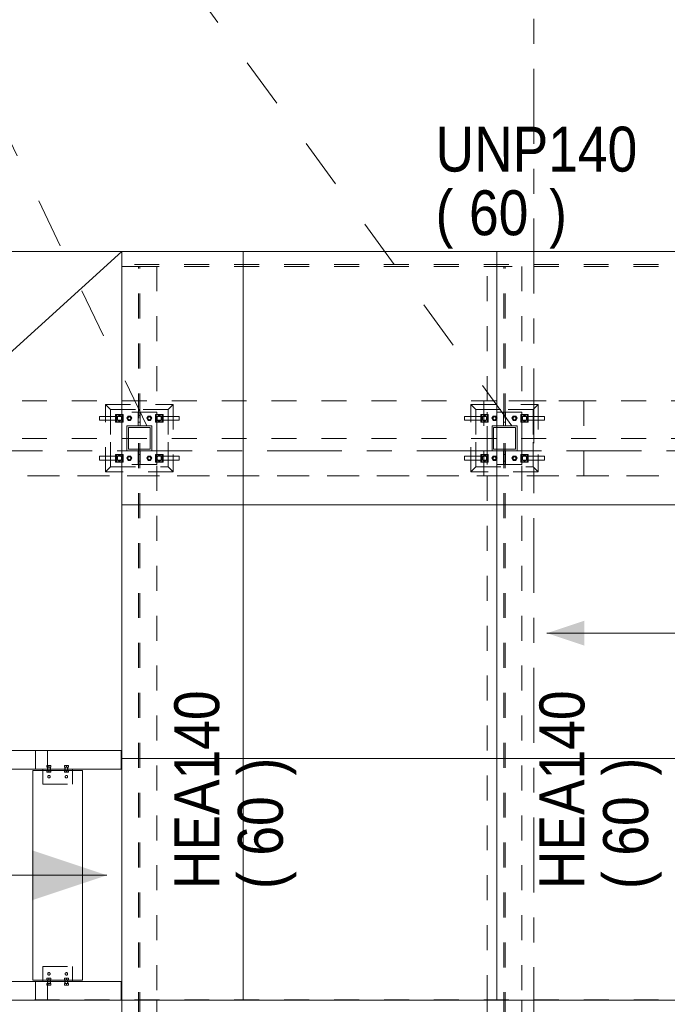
# Model space of a CAD drawing. Header units: millimetres. Extents: x -931 to -90, y -1411 to -817.
# Tile 47 of 63: x -534 to -508, y -939 to -900. Entities that reach past the tile are written whole.
import ezdxf

# ---------------------------------------------------------------- set-up
doc = ezdxf.new("R2010")
doc.units = ezdxf.units.MM
for name, pattern in [('XKITLINE00', [0]), ('XKITLINE01', [4, 1, -1, 1, -1]), ('XKITLINE02', [4, 2, -2]), ('XKITLINE03', [6, 3, -1, 1, -1])]:
    doc.linetypes.add(name, pattern=pattern)
for name, color, linetype, lineweight in [('Bout', 3, 'Continuous', 0), ('Grafisch object', 3, 'Continuous', 0), ('Onderdeel', 2, 'Continuous', 0), ('Onderdeel label', 2, 'Continuous', 0), ('Stramien', 4, 'Continuous', 0)]:
    doc.layers.add(name, color=color, linetype=linetype, lineweight=lineweight)
doc.styles.add('ARIAL', font='arial.ttf')

msp = doc.modelspace()

# ---------------------------------------------------------------- hatches: boundary and pattern name
at = {"layer": 'Grafisch object'}
for points in [[(-513.289, -924.626), (-511.789, -924.126), (-511.789, -925.126)], [(-530.916, -934.326), (-533.916, -935.326), (-533.916, -933.326)]]:
    msp.add_hatch(color=256, dxfattribs=at).paths.add_polyline_path(points, flags=17)

# ---------------------------------------------------------------- linework, layer by layer
at = {"layer": 'Bout', "linetype": 'XKITLINE02', "lineweight": 0}
for p, q in [((-530.071, -915.926), (-530.123, -916.016)), ((-530.123, -916.016), (-530.071, -916.106)), ((-529.967, -915.926), (-530.071, -915.926)), ((-530.071, -916.106), (-529.967, -916.106)), ((-529.915, -916.016), (-529.967, -915.926)), ((-529.967, -916.106), (-529.915, -916.016)), ((-529.271, -915.926), (-529.323, -916.016)), ((-529.323, -916.016), (-529.271, -916.106)), ((-529.167, -915.926), (-529.271, -915.926)), ((-529.271, -916.106), (-529.167, -916.106)), ((-529.115, -916.016), (-529.167, -915.926)), ((-529.167, -916.106), (-529.115, -916.016)), ((-515.441, -915.926), (-515.493, -916.016)), ((-515.493, -916.016), (-515.441, -916.106)), ((-515.337, -915.926), (-515.441, -915.926)), ((-515.441, -916.106), (-515.337, -916.106)), ((-515.285, -916.016), (-515.337, -915.926)), ((-515.337, -916.106), (-515.285, -916.016)), ((-514.641, -915.926), (-514.693, -916.016)), ((-514.693, -916.016), (-514.641, -916.106)), ((-514.537, -915.926), (-514.641, -915.926)), ((-514.641, -916.106), (-514.537, -916.106)), ((-514.485, -916.016), (-514.537, -915.926)), ((-514.537, -916.106), (-514.485, -916.016)), ((-530.071, -917.526), (-530.123, -917.616)), ((-530.123, -917.616), (-530.071, -917.706)), ((-529.967, -917.526), (-530.071, -917.526)), ((-529.915, -917.616), (-529.967, -917.526)), ((-529.967, -917.706), (-529.915, -917.616)), ((-529.271, -917.526), (-529.323, -917.616)), ((-529.323, -917.616), (-529.271, -917.706)), ((-529.167, -917.526), (-529.271, -917.526)), ((-529.115, -917.616), (-529.167, -917.526)), ((-529.167, -917.706), (-529.115, -917.616)), ((-515.441, -917.526), (-515.493, -917.616)), ((-515.493, -917.616), (-515.441, -917.706)), ((-515.337, -917.526), (-515.441, -917.526)), ((-515.285, -917.616), (-515.337, -917.526)), ((-515.337, -917.706), (-515.285, -917.616)), ((-514.641, -917.526), (-514.693, -917.616)), ((-514.693, -917.616), (-514.641, -917.706)), ((-514.537, -917.526), (-514.641, -917.526)), ((-514.485, -917.616), (-514.537, -917.526)), ((-514.537, -917.706), (-514.485, -917.616)), ((-530.071, -917.706), (-529.967, -917.706)), ((-529.271, -917.706), (-529.167, -917.706)), ((-515.441, -917.706), (-515.337, -917.706)), ((-514.641, -917.706), (-514.537, -917.706)), ((-533.32, -929.927), (-533.16, -929.927)), ((-533.32, -929.927), (-533.32, -929.991)), ((-533.32, -929.991), (-533.16, -929.991)), ((-533.32, -930.136), (-533.16, -930.136)), ((-533.32, -930.136), (-533.32, -930.2)), ((-533.32, -930.2), (-533.16, -930.2)), ((-533.3, -930.076), (-533.3, -929.991)), ((-533.3, -930.136), (-533.3, -930.076)), ((-533.18, -930.076), (-533.3, -930.076)), ((-533.3, -930.076), (-533.297, -930.076)), ((-533.297, -930.076), (-533.3, -930.076)), ((-533.297, -930.076), (-533.289, -930.076)), ((-533.29, -930.136), (-533.29, -929.991)), ((-533.24, -929.991), (-533.24, -929.927)), ((-533.24, -930.2), (-533.24, -930.136)), ((-533.19, -930.136), (-533.19, -929.991)), ((-533.18, -930.076), (-533.18, -929.991)), ((-533.18, -930.136), (-533.18, -930.076)), ((-533.16, -929.991), (-533.16, -929.927)), ((-533.16, -930.2), (-533.16, -930.136)), ((-532.62, -929.927), (-532.46, -929.927)), ((-532.62, -929.927), (-532.62, -929.991)), ((-532.62, -929.991), (-532.46, -929.991)), ((-532.62, -930.136), (-532.46, -930.136)), ((-532.62, -930.136), (-532.62, -930.2)), ((-532.62, -930.2), (-532.46, -930.2)), ((-532.6, -930.076), (-532.6, -929.991)), ((-532.6, -930.136), (-532.6, -930.076)), ((-532.6, -930.076), (-532.48, -930.076)), ((-532.597, -930.076), (-532.589, -930.076)), ((-532.59, -930.136), (-532.59, -929.991)), ((-532.54, -929.991), (-532.54, -929.927)), ((-532.54, -930.2), (-532.54, -930.136)), ((-532.49, -930.136), (-532.49, -929.991)), ((-532.48, -930.076), (-532.48, -929.991)), ((-532.48, -930.136), (-532.48, -930.076)), ((-532.46, -929.991), (-532.46, -929.927)), ((-532.46, -930.2), (-532.46, -930.136)), ((-533.16, -938.452), (-533.32, -938.452)), ((-533.32, -938.452), (-533.32, -938.516)), ((-533.32, -938.516), (-533.16, -938.516)), ((-533.3, -938.576), (-533.3, -938.516)), ((-533.3, -938.661), (-533.3, -938.576)), ((-533.18, -938.576), (-533.3, -938.576)), ((-533.3, -938.576), (-533.297, -938.576)), ((-533.297, -938.576), (-533.3, -938.576)), ((-533.29, -938.661), (-533.29, -938.516)), ((-533.24, -938.516), (-533.24, -938.452)), ((-533.192, -938.576), (-533.183, -938.576)), ((-533.19, -938.661), (-533.19, -938.516)), ((-533.18, -938.576), (-533.18, -938.516)), ((-533.18, -938.661), (-533.18, -938.576)), ((-533.16, -938.516), (-533.16, -938.452)), ((-532.46, -938.452), (-532.62, -938.452)), ((-532.62, -938.452), (-532.62, -938.516)), ((-532.62, -938.516), (-532.46, -938.516)), ((-532.6, -938.576), (-532.6, -938.516)), ((-532.6, -938.661), (-532.6, -938.576)), ((-532.6, -938.576), (-532.48, -938.576)), ((-532.59, -938.661), (-532.59, -938.516)), ((-532.54, -938.516), (-532.54, -938.452)), ((-532.492, -938.576), (-532.483, -938.576)), ((-532.49, -938.661), (-532.49, -938.516)), ((-532.48, -938.576), (-532.48, -938.516)), ((-532.48, -938.661), (-532.48, -938.576)), ((-532.46, -938.516), (-532.46, -938.452)), ((-533.16, -938.661), (-533.32, -938.661)), ((-533.32, -938.661), (-533.32, -938.725)), ((-533.32, -938.725), (-533.16, -938.725)), ((-533.24, -938.725), (-533.24, -938.661)), ((-533.16, -938.725), (-533.16, -938.661)), ((-532.46, -938.661), (-532.62, -938.661)), ((-532.62, -938.661), (-532.62, -938.725)), ((-532.62, -938.725), (-532.46, -938.725)), ((-532.54, -938.725), (-532.54, -938.661)), ((-532.46, -938.725), (-532.46, -938.661))]:
    msp.add_line(p, q, dxfattribs=at)
for centre, radius, start, end in [((-530.419, -916.016), 0.1, 71.9985, 251.9985), ((-530.419, -916.016), 0.1, 89.9985, 269.9985), ((-530.419, -916.016), 0.1, 251.9985, 71.9985), ((-530.419, -916.016), 0.1, 269.9985, 89.9985), ((-530.019, -916.016), 0.07, 89.9985, 269.9985), ((-530.019, -916.016), 0.07, 107.9985, 287.9985), ((-530.019, -916.016), 0.06, 359.9985, 179.9985), ((-530.019, -916.016), 0.06, 149.9985, 329.9985), ((-530.019, -916.016), 0.06, 179.9985, 359.9985), ((-530.019, -916.016), 0.06, 329.9985, 149.9985), ((-530.019, -916.016), 0.07, 287.9985, 107.9985), ((-530.019, -916.016), 0.07, 269.9985, 89.9985), ((-529.219, -916.016), 0.07, 89.9985, 269.9985), ((-529.219, -916.016), 0.07, 107.9985, 287.9985), ((-529.219, -916.016), 0.06, 359.9985, 179.9985), ((-529.219, -916.016), 0.06, 149.9985, 329.9985), ((-529.219, -916.016), 0.06, 179.9985, 359.9985), ((-529.219, -916.016), 0.06, 329.9985, 149.9985), ((-529.219, -916.016), 0.07, 287.9985, 107.9985), ((-529.219, -916.016), 0.07, 269.9985, 89.9985), ((-528.819, -916.016), 0.1, 71.9985, 251.9985), ((-528.819, -916.016), 0.1, 89.9985, 269.9985), ((-528.819, -916.016), 0.1, 251.9985, 71.9985), ((-528.819, -916.016), 0.1, 269.9985, 89.9985), ((-515.789, -916.016), 0.1, 71.9985, 251.9985), ((-515.789, -916.016), 0.1, 89.9985, 269.9985), ((-515.789, -916.016), 0.1, 251.9985, 71.9985), ((-515.789, -916.016), 0.1, 269.9985, 89.9985), ((-515.389, -916.016), 0.07, 89.9985, 269.9985), ((-515.389, -916.016), 0.07, 107.9985, 287.9985), ((-515.389, -916.016), 0.06, 359.9985, 179.9985), ((-515.389, -916.016), 0.06, 149.9985, 329.9985), ((-515.389, -916.016), 0.06, 179.9985, 359.9985), ((-515.389, -916.016), 0.06, 329.9985, 149.9985), ((-515.389, -916.016), 0.07, 287.9985, 107.9985), ((-515.389, -916.016), 0.07, 269.9985, 89.9985), ((-514.589, -916.016), 0.07, 89.9985, 269.9985), ((-514.589, -916.016), 0.07, 107.9985, 287.9985), ((-514.589, -916.016), 0.06, 359.9985, 179.9985), ((-514.589, -916.016), 0.06, 149.9985, 329.9985), ((-514.589, -916.016), 0.06, 179.9985, 359.9985), ((-514.589, -916.016), 0.06, 329.9985, 149.9985), ((-514.589, -916.016), 0.07, 287.9985, 107.9985), ((-514.589, -916.016), 0.07, 269.9985, 89.9985), ((-514.189, -916.016), 0.1, 71.9985, 251.9985), ((-514.189, -916.016), 0.1, 89.9985, 269.9985), ((-514.189, -916.016), 0.1, 251.9985, 71.9985), ((-514.189, -916.016), 0.1, 269.9985, 89.9985), ((-530.419, -917.616), 0.1, 71.9985, 251.9985), ((-530.419, -917.616), 0.1, 89.9985, 269.9985), ((-530.419, -917.616), 0.1, 251.9985, 71.9985), ((-530.419, -917.616), 0.1, 269.9985, 89.9985), ((-530.019, -917.616), 0.07, 89.9985, 269.9985), ((-530.019, -917.616), 0.07, 107.9985, 287.9985), ((-530.019, -917.616), 0.06, 359.9985, 179.9985), ((-530.019, -917.616), 0.06, 149.9985, 329.9985), ((-530.019, -917.616), 0.06, 179.9985, 359.9985), ((-530.019, -917.616), 0.06, 329.9985, 149.9985), ((-530.019, -917.616), 0.07, 287.9985, 107.9985), ((-530.019, -917.616), 0.07, 269.9985, 89.9985), ((-529.219, -917.616), 0.07, 89.9985, 269.9985), ((-529.219, -917.616), 0.07, 107.9985, 287.9985), ((-529.219, -917.616), 0.06, 359.9985, 179.9985), ((-529.219, -917.616), 0.06, 149.9985, 329.9985), ((-529.219, -917.616), 0.06, 179.9985, 359.9985), ((-529.219, -917.616), 0.06, 329.9985, 149.9985), ((-529.219, -917.616), 0.07, 287.9985, 107.9985), ((-529.219, -917.616), 0.07, 269.9985, 89.9985), ((-528.819, -917.616), 0.1, 71.9985, 251.9985), ((-528.819, -917.616), 0.1, 89.9985, 269.9985), ((-528.819, -917.616), 0.1, 251.9985, 71.9985), ((-528.819, -917.616), 0.1, 269.9985, 89.9985), ((-515.789, -917.616), 0.1, 71.9985, 251.9985), ((-515.789, -917.616), 0.1, 89.9985, 269.9985), ((-515.789, -917.616), 0.1, 251.9985, 71.9985), ((-515.789, -917.616), 0.1, 269.9985, 89.9985), ((-515.389, -917.616), 0.07, 89.9985, 269.9985), ((-515.389, -917.616), 0.07, 107.9985, 287.9985), ((-515.389, -917.616), 0.06, 359.9985, 179.9985), ((-515.389, -917.616), 0.06, 149.9985, 329.9985), ((-515.389, -917.616), 0.06, 179.9985, 359.9985), ((-515.389, -917.616), 0.06, 329.9985, 149.9985), ((-515.389, -917.616), 0.07, 287.9985, 107.9985), ((-515.389, -917.616), 0.07, 269.9985, 89.9985), ((-514.589, -917.616), 0.07, 89.9985, 269.9985), ((-514.589, -917.616), 0.07, 107.9985, 287.9985), ((-514.589, -917.616), 0.06, 359.9985, 179.9985), ((-514.589, -917.616), 0.06, 149.9985, 329.9985), ((-514.589, -917.616), 0.06, 179.9985, 359.9985), ((-514.589, -917.616), 0.06, 329.9985, 149.9985), ((-514.589, -917.616), 0.07, 287.9985, 107.9985), ((-514.589, -917.616), 0.07, 269.9985, 89.9985), ((-514.189, -917.616), 0.1, 71.9985, 251.9985), ((-514.189, -917.616), 0.1, 89.9985, 269.9985), ((-514.189, -917.616), 0.1, 251.9985, 71.9985), ((-514.189, -917.616), 0.1, 269.9985, 89.9985), ((-533.24, -930.376), 0.05, 18, 198), ((-533.24, -930.376), 0.05, 0, 180), ((-533.24, -930.376), 0.05, 180, 0), ((-533.24, -930.376), 0.05, 198, 18), ((-532.54, -930.376), 0.05, 18, 198), ((-532.54, -930.376), 0.05, 360, 180), ((-532.54, -930.376), 0.05, 180, 360), ((-532.54, -930.376), 0.05, 198, 18), ((-533.24, -938.276), 0.05, 18, 198), ((-533.24, -938.276), 0.05, 0, 180), ((-533.24, -938.276), 0.05, 180, 0), ((-533.24, -938.276), 0.05, 198, 18), ((-532.54, -938.276), 0.05, 18, 198), ((-532.54, -938.276), 0.05, 0, 180), ((-532.54, -938.276), 0.05, 180, 0), ((-532.54, -938.276), 0.05, 198, 18)]:
    msp.add_arc(centre, radius, start, end, dxfattribs=at)
at = {"layer": 'Grafisch object', "linetype": 'XKITLINE00', "lineweight": 0}
for p, q in [((-552.314, -929.316), (-530.319, -909.326)), ((-513.289, -924.626), (-502.059, -924.626)), ((-555.316, -934.326), (-530.916, -934.326))]:
    msp.add_line(p, q, dxfattribs=at)
at = {"layer": 'Onderdeel', "linetype": 'XKITLINE00', "lineweight": 0}
for p, q in [((-552.319, -909.326), (-530.319, -909.326)), ((-530.319, -909.326), (-484.819, -909.326)), ((-530.319, -909.326), (-530.319, -929.326)), ((-530.319, -909.326), (-484.818, -909.326)), ((-530.319, -909.326), (-530.319, -939.326)), ((-525.459, -939.326), (-525.459, -909.326)), ((-525.459, -909.326), (-525.459, -909.326)), ((-515.299, -939.326), (-515.299, -909.326)), ((-515.299, -909.326), (-515.299, -909.326)), ((-530.319, -919.486), (-484.819, -919.486)), ((-533.89, -929.326), (-552.319, -929.326)), ((-533.89, -929.326), (-533.78, -929.326)), ((-533.78, -929.326), (-533.78, -930.076)), ((-530.341, -929.326), (-533.78, -929.326)), ((-533.78, -929.326), (-533.78, -930.076)), ((-530.341, -929.326), (-530.319, -929.326)), ((-530.341, -930.076), (-530.341, -929.326)), ((-530.319, -929.646), (-484.819, -929.646)), ((-533.78, -930.076), (-555.516, -930.076)), ((-533.89, -938.526), (-533.89, -930.126)), ((-531.89, -930.126), (-533.89, -930.126)), ((-533.78, -930.076), (-530.341, -930.076)), ((-533.49, -930.126), (-533.49, -930.076)), ((-532.29, -930.126), (-532.29, -930.076)), ((-531.89, -938.526), (-531.89, -930.126)), ((-555.516, -938.576), (-533.78, -938.576)), ((-531.89, -938.526), (-533.89, -938.526)), ((-533.78, -939.326), (-533.78, -938.576)), ((-533.78, -938.576), (-530.341, -938.576)), ((-533.78, -938.576), (-533.78, -939.326)), ((-533.49, -938.576), (-533.49, -938.526)), ((-532.29, -938.576), (-532.29, -938.526)), ((-530.341, -938.576), (-530.341, -939.326)), ((-533.78, -939.326), (-555.516, -939.326)), ((-530.341, -939.326), (-533.78, -939.326)), ((-530.319, -939.326), (-484.818, -939.326)), ((-530.319, -939.326), (-530.319, -940.016)), ((-528.919, -940.016), (-528.919, -939.326)), ((-515.689, -939.326), (-515.689, -940.016)), ((-514.289, -940.016), (-514.289, -939.326))]:
    msp.add_line(p, q, dxfattribs=at)
at = {"layer": 'Onderdeel', "linetype": 'XKITLINE01', "lineweight": 0}
for p, q in [((-484.818, -909.326), (-530.319, -909.326)), ((-530.319, -909.326), (-530.319, -909.926)), ((-484.818, -909.856), (-530.319, -909.856)), ((-484.818, -909.926), (-530.319, -909.926)), ((-530.319, -909.926), (-528.919, -909.926)), ((-530.319, -939.326), (-530.319, -909.926)), ((-529.647, -940.016), (-529.647, -909.926)), ((-529.592, -940.016), (-529.592, -909.926)), ((-528.919, -909.926), (-528.919, -939.326)), ((-515.689, -909.926), (-514.289, -909.926)), ((-515.689, -939.326), (-515.689, -909.926)), ((-515.017, -940.016), (-515.017, -909.926)), ((-514.962, -940.016), (-514.962, -909.926)), ((-514.289, -909.926), (-514.289, -939.326)), ((-552.319, -915.317), (-484.818, -915.316)), ((-511.814, -915.316), (-515.814, -915.316)), ((-515.814, -915.316), (-515.814, -918.316)), ((-511.814, -918.316), (-511.814, -915.316)), ((-530.969, -918.166), (-530.969, -915.466)), ((-530.969, -915.466), (-528.269, -915.466)), ((-530.769, -915.666), (-530.969, -915.466)), ((-530.769, -917.966), (-530.769, -915.666)), ((-530.769, -915.666), (-528.469, -915.666)), ((-528.469, -915.666), (-530.769, -915.666)), ((-530.769, -915.666), (-530.769, -917.966)), ((-528.269, -915.466), (-528.469, -915.666)), ((-528.469, -917.966), (-528.469, -915.666)), ((-528.469, -915.666), (-528.469, -917.966)), ((-528.269, -915.466), (-528.269, -918.166)), ((-516.339, -918.166), (-516.339, -915.466)), ((-516.339, -915.466), (-513.639, -915.466)), ((-516.139, -915.666), (-516.339, -915.466)), ((-516.139, -917.966), (-516.139, -915.666)), ((-516.139, -915.666), (-513.839, -915.666)), ((-513.839, -915.666), (-516.139, -915.666)), ((-516.139, -915.666), (-516.139, -917.966)), ((-513.639, -915.466), (-513.839, -915.666)), ((-513.839, -917.966), (-513.839, -915.666)), ((-513.839, -915.666), (-513.839, -917.966)), ((-513.639, -915.466), (-513.639, -918.166)), ((-530.339, -915.936), (-531.219, -915.936)), ((-531.219, -915.936), (-531.219, -916.096)), ((-531.219, -916.096), (-530.339, -916.096)), ((-530.269, -915.866), (-530.569, -915.866)), ((-530.569, -915.866), (-530.569, -916.166)), ((-530.269, -915.866), (-530.569, -915.866)), ((-530.569, -915.866), (-530.569, -916.166)), ((-530.299, -915.878), (-530.539, -915.878)), ((-530.539, -915.878), (-530.539, -916.155)), ((-530.299, -915.878), (-530.539, -915.878)), ((-530.539, -915.878), (-530.539, -916.155)), ((-530.499, -915.936), (-530.499, -916.096)), ((-530.339, -916.096), (-530.339, -915.936)), ((-530.319, -917.866), (-530.319, -915.766)), ((-528.919, -915.766), (-530.319, -915.766)), ((-530.299, -916.155), (-530.299, -915.878)), ((-530.299, -916.155), (-530.299, -915.878)), ((-530.269, -916.166), (-530.269, -915.866)), ((-530.269, -916.166), (-530.269, -915.866)), ((-529.579, -915.766), (-529.659, -915.766)), ((-529.659, -915.766), (-529.659, -916.316)), ((-529.579, -915.904), (-529.659, -915.904)), ((-529.579, -916.316), (-529.579, -915.766)), ((-528.669, -915.866), (-528.969, -915.866)), ((-528.969, -915.866), (-528.969, -916.166)), ((-528.669, -915.866), (-528.969, -915.866)), ((-528.969, -915.866), (-528.969, -916.166)), ((-528.699, -915.878), (-528.939, -915.878)), ((-528.939, -915.878), (-528.939, -916.155)), ((-528.699, -915.878), (-528.939, -915.878)), ((-528.939, -915.878), (-528.939, -916.155)), ((-528.919, -917.866), (-528.919, -915.766)), ((-528.899, -915.936), (-528.019, -915.936)), ((-528.899, -916.096), (-528.899, -915.936)), ((-528.899, -916.096), (-528.019, -916.096)), ((-528.739, -915.936), (-528.739, -916.096)), ((-528.699, -916.155), (-528.699, -915.878)), ((-528.699, -916.155), (-528.699, -915.878)), ((-528.669, -916.166), (-528.669, -915.866)), ((-528.669, -916.166), (-528.669, -915.866)), ((-528.019, -916.096), (-528.019, -915.936)), ((-515.709, -915.936), (-516.589, -915.936)), ((-516.589, -915.936), (-516.589, -916.096)), ((-516.589, -916.096), (-515.709, -916.096)), ((-515.639, -915.866), (-515.939, -915.866)), ((-515.939, -915.866), (-515.939, -916.166)), ((-515.639, -915.866), (-515.939, -915.866)), ((-515.939, -915.866), (-515.939, -916.166)), ((-515.669, -915.878), (-515.909, -915.878)), ((-515.909, -915.878), (-515.909, -916.155)), ((-515.669, -915.878), (-515.909, -915.878)), ((-515.909, -915.878), (-515.909, -916.155)), ((-515.869, -915.936), (-515.869, -916.096)), ((-515.709, -916.096), (-515.709, -915.936)), ((-515.689, -917.866), (-515.689, -915.766)), ((-514.289, -915.766), (-515.689, -915.766)), ((-515.669, -916.155), (-515.669, -915.878)), ((-515.669, -916.155), (-515.669, -915.878)), ((-515.639, -916.166), (-515.639, -915.866)), ((-515.639, -916.166), (-515.639, -915.866)), ((-514.949, -915.766), (-515.029, -915.766)), ((-515.029, -915.766), (-515.029, -916.316)), ((-514.949, -915.904), (-515.029, -915.904)), ((-514.949, -916.316), (-514.949, -915.766)), ((-514.039, -915.866), (-514.339, -915.866)), ((-514.339, -915.866), (-514.339, -916.166)), ((-514.039, -915.866), (-514.339, -915.866)), ((-514.339, -915.866), (-514.339, -916.166)), ((-514.069, -915.878), (-514.309, -915.878)), ((-514.309, -915.878), (-514.309, -916.155)), ((-514.069, -915.878), (-514.309, -915.878)), ((-514.309, -915.878), (-514.309, -916.155)), ((-514.289, -917.866), (-514.289, -915.766)), ((-514.269, -915.936), (-513.389, -915.936)), ((-514.269, -916.096), (-514.269, -915.936)), ((-514.269, -916.096), (-513.389, -916.096)), ((-514.109, -915.936), (-514.109, -916.096)), ((-514.069, -916.155), (-514.069, -915.878)), ((-514.069, -916.155), (-514.069, -915.878)), ((-514.039, -916.166), (-514.039, -915.866)), ((-514.039, -916.166), (-514.039, -915.866)), ((-513.389, -916.096), (-513.389, -915.936)), ((-530.569, -916.166), (-530.269, -916.166)), ((-530.569, -916.166), (-530.269, -916.166)), ((-530.539, -916.155), (-530.299, -916.155)), ((-530.539, -916.155), (-530.299, -916.155)), ((-530.119, -917.316), (-530.119, -916.316)), ((-530.119, -916.316), (-529.119, -916.316)), ((-529.182, -916.379), (-530.056, -916.379)), ((-530.056, -916.379), (-530.056, -917.253)), ((-529.659, -916.166), (-529.579, -916.166)), ((-529.659, -916.316), (-529.579, -916.316)), ((-529.182, -917.253), (-529.182, -916.379)), ((-529.119, -916.316), (-529.119, -917.316)), ((-528.969, -916.166), (-528.669, -916.166)), ((-528.969, -916.166), (-528.669, -916.166)), ((-528.939, -916.155), (-528.699, -916.155)), ((-528.939, -916.155), (-528.699, -916.155)), ((-515.939, -916.166), (-515.639, -916.166)), ((-515.939, -916.166), (-515.639, -916.166)), ((-515.909, -916.155), (-515.669, -916.155)), ((-515.909, -916.155), (-515.669, -916.155)), ((-515.489, -917.316), (-515.489, -916.316)), ((-515.489, -916.316), (-514.489, -916.316)), ((-514.552, -916.379), (-515.426, -916.379)), ((-515.426, -916.379), (-515.426, -917.253)), ((-515.029, -916.166), (-514.949, -916.166)), ((-515.029, -916.316), (-514.949, -916.316)), ((-514.552, -917.253), (-514.552, -916.379)), ((-514.489, -916.316), (-514.489, -917.316)), ((-514.339, -916.166), (-514.039, -916.166)), ((-514.339, -916.166), (-514.039, -916.166)), ((-514.309, -916.155), (-514.069, -916.155)), ((-514.309, -916.155), (-514.069, -916.155)), ((-552.319, -916.821), (-484.168, -916.817)), ((-530.056, -917.253), (-529.182, -917.253)), ((-515.426, -917.253), (-514.552, -917.253)), ((-531.219, -917.536), (-530.339, -917.536)), ((-531.219, -917.696), (-531.219, -917.536)), ((-530.269, -917.466), (-530.569, -917.466)), ((-530.569, -917.466), (-530.569, -917.766)), ((-530.269, -917.466), (-530.569, -917.466)), ((-530.569, -917.466), (-530.569, -917.766)), ((-530.299, -917.478), (-530.539, -917.478)), ((-530.539, -917.478), (-530.539, -917.755)), ((-530.299, -917.478), (-530.539, -917.478)), ((-530.539, -917.478), (-530.539, -917.755)), ((-530.499, -917.696), (-530.499, -917.536)), ((-530.339, -917.536), (-530.339, -917.696)), ((-530.299, -917.755), (-530.299, -917.478)), ((-530.299, -917.755), (-530.299, -917.478)), ((-530.269, -917.766), (-530.269, -917.466)), ((-530.269, -917.766), (-530.269, -917.466)), ((-529.119, -917.316), (-530.119, -917.316)), ((-529.579, -917.316), (-529.659, -917.316)), ((-529.659, -917.316), (-529.659, -917.866)), ((-529.659, -917.466), (-529.579, -917.466)), ((-529.579, -917.866), (-529.579, -917.316)), ((-528.669, -917.466), (-528.969, -917.466)), ((-528.969, -917.466), (-528.969, -917.766)), ((-528.669, -917.466), (-528.969, -917.466)), ((-528.969, -917.466), (-528.969, -917.766)), ((-528.699, -917.478), (-528.939, -917.478)), ((-528.939, -917.478), (-528.939, -917.755)), ((-528.699, -917.478), (-528.939, -917.478)), ((-528.939, -917.478), (-528.939, -917.755)), ((-528.899, -917.536), (-528.019, -917.536)), ((-528.899, -917.536), (-528.899, -917.696)), ((-528.739, -917.696), (-528.739, -917.536)), ((-528.699, -917.755), (-528.699, -917.478)), ((-528.699, -917.755), (-528.699, -917.478)), ((-528.669, -917.766), (-528.669, -917.466)), ((-528.669, -917.766), (-528.669, -917.466)), ((-528.019, -917.536), (-528.019, -917.696)), ((-516.589, -917.536), (-515.709, -917.536)), ((-516.589, -917.696), (-516.589, -917.536)), ((-515.639, -917.466), (-515.939, -917.466)), ((-515.939, -917.466), (-515.939, -917.766)), ((-515.639, -917.466), (-515.939, -917.466)), ((-515.939, -917.466), (-515.939, -917.766)), ((-515.669, -917.478), (-515.909, -917.478)), ((-515.909, -917.478), (-515.909, -917.755)), ((-515.669, -917.478), (-515.909, -917.478)), ((-515.909, -917.478), (-515.909, -917.755)), ((-515.869, -917.696), (-515.869, -917.536)), ((-515.709, -917.536), (-515.709, -917.696)), ((-515.669, -917.755), (-515.669, -917.478)), ((-515.669, -917.755), (-515.669, -917.478)), ((-515.639, -917.766), (-515.639, -917.466)), ((-515.639, -917.766), (-515.639, -917.466)), ((-514.489, -917.316), (-515.489, -917.316)), ((-514.949, -917.316), (-515.029, -917.316)), ((-515.029, -917.316), (-515.029, -917.866)), ((-515.029, -917.466), (-514.949, -917.466)), ((-514.949, -917.866), (-514.949, -917.316)), ((-514.039, -917.466), (-514.339, -917.466)), ((-514.339, -917.466), (-514.339, -917.766)), ((-514.039, -917.466), (-514.339, -917.466)), ((-514.339, -917.466), (-514.339, -917.766)), ((-514.069, -917.478), (-514.309, -917.478)), ((-514.309, -917.478), (-514.309, -917.755)), ((-514.069, -917.478), (-514.309, -917.478)), ((-514.309, -917.478), (-514.309, -917.755)), ((-514.269, -917.536), (-513.389, -917.536)), ((-514.269, -917.536), (-514.269, -917.696)), ((-514.109, -917.696), (-514.109, -917.536)), ((-514.069, -917.755), (-514.069, -917.478)), ((-514.069, -917.755), (-514.069, -917.478)), ((-514.039, -917.766), (-514.039, -917.466)), ((-514.039, -917.766), (-514.039, -917.466)), ((-513.389, -917.536), (-513.389, -917.696)), ((-530.339, -917.696), (-531.219, -917.696)), ((-530.969, -918.166), (-530.769, -917.966)), ((-530.769, -917.966), (-528.469, -917.966)), ((-530.769, -917.966), (-528.469, -917.966)), ((-530.569, -917.766), (-530.269, -917.766)), ((-530.569, -917.766), (-530.269, -917.766)), ((-530.539, -917.755), (-530.299, -917.755)), ((-530.539, -917.755), (-530.299, -917.755)), ((-528.919, -917.866), (-530.319, -917.866)), ((-529.579, -917.729), (-529.659, -917.729)), ((-529.659, -917.866), (-529.579, -917.866)), ((-528.969, -917.766), (-528.669, -917.766)), ((-528.969, -917.766), (-528.669, -917.766)), ((-528.939, -917.755), (-528.699, -917.755)), ((-528.939, -917.755), (-528.699, -917.755)), ((-528.899, -917.696), (-528.019, -917.696)), ((-528.469, -917.966), (-528.269, -918.166)), ((-515.709, -917.696), (-516.589, -917.696)), ((-516.339, -918.166), (-516.139, -917.966)), ((-516.139, -917.966), (-513.839, -917.966)), ((-516.139, -917.966), (-513.839, -917.966)), ((-515.939, -917.766), (-515.639, -917.766)), ((-515.939, -917.766), (-515.639, -917.766)), ((-515.909, -917.755), (-515.669, -917.755)), ((-515.909, -917.755), (-515.669, -917.755)), ((-514.289, -917.866), (-515.689, -917.866)), ((-514.949, -917.729), (-515.029, -917.729)), ((-515.029, -917.866), (-514.949, -917.866)), ((-514.339, -917.766), (-514.039, -917.766)), ((-514.339, -917.766), (-514.039, -917.766)), ((-514.309, -917.755), (-514.069, -917.755)), ((-514.309, -917.755), (-514.069, -917.755)), ((-514.269, -917.696), (-513.389, -917.696)), ((-513.839, -917.966), (-513.639, -918.166)), ((-600.1, -918.317), (-468.814, -918.316)), ((-468.814, -918.316), (-600.1, -918.317)), ((-528.269, -918.166), (-530.969, -918.166)), ((-513.639, -918.166), (-516.339, -918.166)), ((-515.814, -918.316), (-511.814, -918.316)), ((-540.587, -929.326), (-533.89, -929.326)), ((-533.89, -929.326), (-530.341, -929.326)), ((-533.78, -929.326), (-533.291, -929.326)), ((-533.291, -930.076), (-533.291, -929.326)), ((-533.291, -930.076), (-533.291, -929.326)), ((-533.78, -930.076), (-533.291, -930.076)), ((-533.49, -930.076), (-532.29, -930.076)), ((-533.49, -930.676), (-533.49, -930.126)), ((-532.29, -930.676), (-532.29, -930.126)), ((-533.49, -930.676), (-532.29, -930.676)), ((-533.49, -937.976), (-532.29, -937.976)), ((-533.49, -938.526), (-533.49, -937.976)), ((-532.29, -938.526), (-532.29, -937.976)), ((-533.291, -938.576), (-533.78, -938.576)), ((-533.49, -938.576), (-532.29, -938.576)), ((-533.291, -939.326), (-533.291, -938.576)), ((-533.291, -938.576), (-533.291, -939.326)), ((-468.815, -939.316), (-600.1, -939.316)), ((-533.291, -939.326), (-533.78, -939.326))]:
    msp.add_line(p, q, dxfattribs=at)
at = {"layer": 'Onderdeel label', "linetype": 'XKITLINE02', "lineweight": 0}
for p, q in [((-514.692, -916.321), (-532.291, -892.171)), ((-529.322, -916.321), (-537.135, -900.043))]:
    msp.add_line(p, q, dxfattribs=at)
at = {"layer": 'Stramien', "linetype": 'XKITLINE03', "lineweight": 0}
for p, q in [((-513.815, -1103.014), (-513.815, -840.314)), ((-914.503, -917.314), (-445.815, -917.314))]:
    msp.add_line(p, q, dxfattribs=at)

# ---------------------------------------------------------------- texts
at = {"layer": 'Onderdeel label', "style": 'ARIAL', "width": 0.85}
for s, p in [('UNP140', (-517.75, -906.129)), ('(', (-517.75, -908.679)), ('60', (-516.411, -908.679)), (')', (-513.201, -908.679))]:
    msp.add_text(s, height=1.8, dxfattribs=at).set_placement(p)
for s, p in [('HEA140', (-526.419, -934.878)), ('HEA140', (-511.789, -934.878)), (')', (-523.869, -930.329)), (')', (-509.239, -930.329)), ('60', (-523.869, -933.539)), ('60', (-509.239, -933.539)), ('(', (-523.869, -934.878)), ('(', (-509.239, -934.878))]:
    msp.add_text(s, height=1.8, rotation=90.0002, dxfattribs=at).set_placement(p)

doc.saveas('drawing.dxf')
